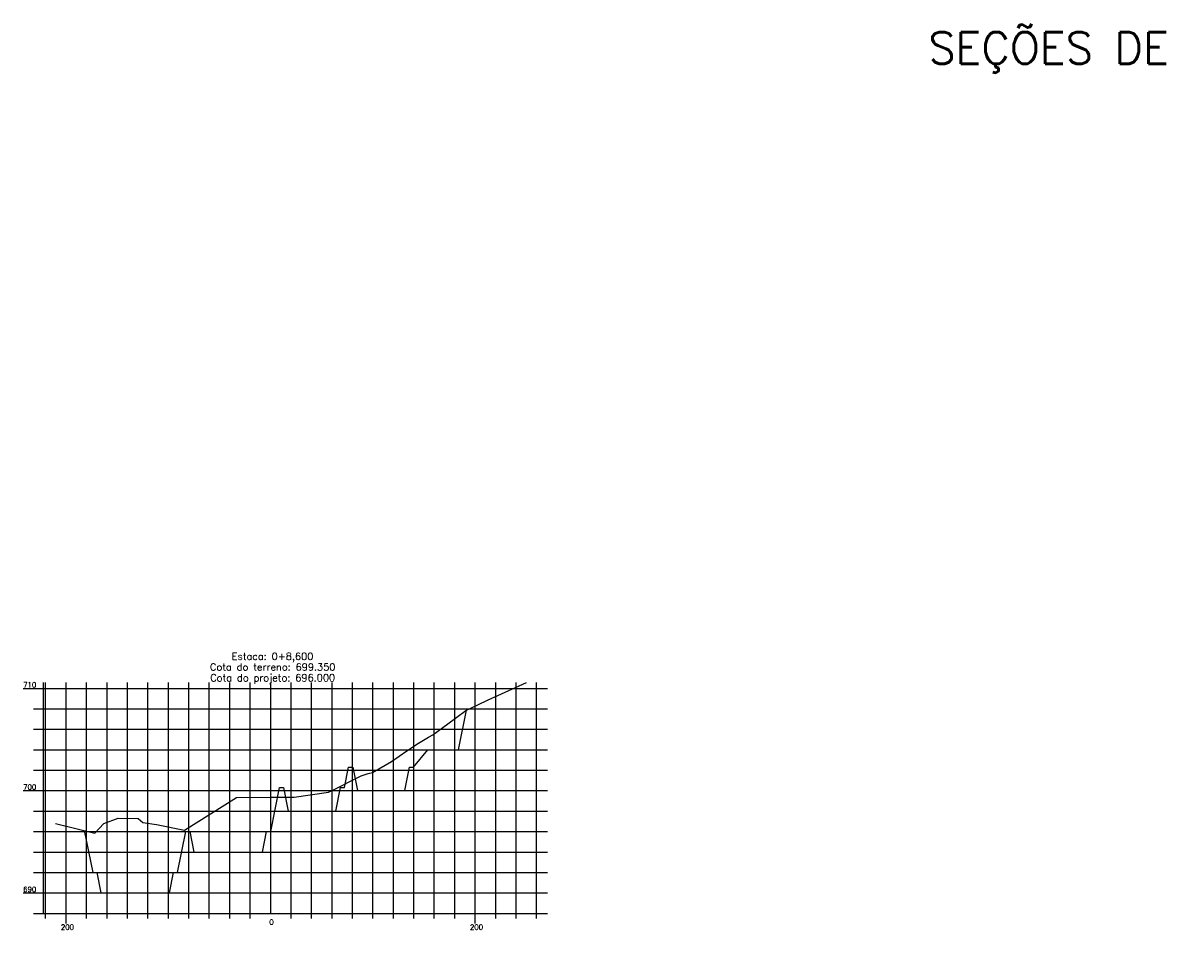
# Model space of a CAD drawing. Header units: inches. Extents: x 0 to 2148, y 0 to 1011.
# Tile 3 of 14: x 0 to 566, y 568 to 1011. Entities that reach past the tile are written whole.
import ezdxf

# ---------------------------------------------------------------- set-up
doc = ezdxf.new("R2010")
doc.units = ezdxf.units.IN
doc.header["$MEASUREMENT"] = 0
doc.linetypes.add('CONTINUO', pattern=[0])
doc.layers.add('TG', color=7, linetype='CONTINUO')
doc.styles.add('SIMPLEX', font='simplex', dxfattribs={"height": 0.2})

msp = doc.modelspace()

# ---------------------------------------------------------------- linework, layer by layer
at = {"layer": 'TG', "color": 4, "linetype": 'CONTINUO', "flags": 128}
for points in [[(0, 686.04), (10, 686.04)], [(10, 576.04), (10, 688.975)], [(121.00025, 576.04), (121.00025, 688.975)], [(5, 676.04), (10, 676.04)], [(5, 666.04), (10, 666.04)], [(5, 656.04), (10, 656.04)], [(5, 646.04), (10, 646.04)], [(0, 636.04), (10, 636.04)], [(5, 626.04), (10, 626.04)], [(5, 616.04), (10, 616.04)], [(5, 606.04), (10, 606.04)], [(5, 596.04), (10, 596.04)], [(0, 586.04), (10, 586.04)], [(5, 576.04), (10, 576.04)], [(10, 576.04), (256.26745, 576.04)], [(11.00025, 573.54), (11.00025, 576.04)], [(21.00025, 571.04), (21.00025, 576.04)], [(31.00025, 573.54), (31.00025, 576.04)], [(41.00025, 573.54), (41.00025, 576.04)], [(51.00025, 573.54), (51.00025, 576.04)], [(61.00025, 573.54), (61.00025, 576.04)], [(71.00025, 573.54), (71.00025, 576.04)], [(81.00025, 573.54), (81.00025, 576.04)], [(91.00025, 573.54), (91.00025, 576.04)], [(101.00025, 573.54), (101.00025, 576.04)], [(111.00025, 573.54), (111.00025, 576.04)], [(131.00025, 573.54), (131.00025, 576.04)], [(141.00025, 573.54), (141.00025, 576.04)], [(151.00025, 573.54), (151.00025, 576.04)], [(161.00025, 573.54), (161.00025, 576.04)], [(171.00025, 573.54), (171.00025, 576.04)], [(181.00025, 573.54), (181.00025, 576.04)], [(191.00025, 573.54), (191.00025, 576.04)], [(201.00025, 573.54), (201.00025, 576.04)], [(211.00025, 573.54), (211.00025, 576.04)], [(221.00025, 571.04), (221.00025, 576.04)], [(231.00025, 573.54), (231.00025, 576.04)], [(241.00025, 573.54), (241.00025, 576.04)], [(251.00025, 573.54), (251.00025, 576.04)]]:
    msp.add_lwpolyline(points, dxfattribs=at)
at = {"layer": 'TG', "color": 7, "linetype": 'CONTINUO', "flags": 128}
for points in [[(10, 686.04), (256.26745, 686.04)], [(11.00025, 576.04), (11.00025, 688.975)], [(21.00025, 576.04), (21.00025, 688.975)], [(31.00025, 576.04), (31.00025, 688.975)], [(41.00025, 576.04), (41.00025, 688.975)], [(51.00025, 576.04), (51.00025, 688.975)], [(61.00025, 576.04), (61.00025, 688.975)], [(71.00025, 576.04), (71.00025, 688.975)], [(81.00025, 576.04), (81.00025, 688.975)], [(91.00025, 576.04), (91.00025, 688.975)], [(101.00025, 576.04), (101.00025, 688.975)], [(111.00025, 576.04), (111.00025, 688.975)], [(131.00025, 576.04), (131.00025, 688.975)], [(141.00025, 576.04), (141.00025, 688.975)], [(151.00025, 576.04), (151.00025, 688.975)], [(161.00025, 576.04), (161.00025, 688.975)], [(171.00025, 576.04), (171.00025, 688.975)], [(181.00025, 576.04), (181.00025, 688.975)], [(191.00025, 576.04), (191.00025, 688.975)], [(201.00025, 576.04), (201.00025, 688.975)], [(211.00025, 576.04), (211.00025, 688.975)], [(221.00025, 576.04), (221.00025, 688.975)], [(231.00025, 576.04), (231.00025, 688.975)], [(241.00025, 576.04), (241.00025, 688.975)], [(251.00025, 576.04), (251.00025, 688.975)], [(10, 676.04), (256.26745, 676.04)], [(10, 666.04), (256.26745, 666.04)], [(10, 656.04), (256.26745, 656.04)], [(10, 646.04), (256.26745, 646.04)], [(10, 636.04), (256.26745, 636.04)], [(10, 626.04), (256.26745, 626.04)], [(10, 616.04), (256.26745, 616.04)], [(10, 606.04), (256.26745, 606.04)], [(10, 596.04), (256.26745, 596.04)], [(10, 586.04), (256.26745, 586.04)]]:
    msp.add_lwpolyline(points, dxfattribs=at)
at = {"layer": 'TG', "color": 1, "linetype": 'CONTINUO', "flags": 128}
msp.add_lwpolyline([(15.81355, 620.025), (35.04505, 615.225), (39.40685, 620.05), (46.49895, 622.565), (56.14705, 622.47), (58.53705, 620.535), (65.2523, 619.495), (78.89105, 616.79), (104.28675, 632.655), (121.00025, 632.79), (132.41455, 632.88), (149.349, 635.285), (150.6904, 635.92), (165.26745, 643.345), (168.74535, 644.35), (170.74275, 644.905), (180.1338, 650.375), (187.51275, 655.43), (193.2151, 659.215), (198.22595, 662.18), (200.2983, 663.38), (207.5321, 668.71), (216.48475, 675.255), (216.6901, 675.36), (229.40095, 681.46), (230.2116, 681.79), (246.00025, 688.975)], dxfattribs=at)
at = {"layer": 'TG', "color": 3, "linetype": 'CONTINUO', "flags": 128}
msp.add_lwpolyline([(29.9064, 616.51), (34, 596.04), (34, 596.04), (36, 596.04), (38, 586.04), (71.5, 586.04), (73.5, 596.04), (75.5, 596.04), (79.5, 616.04), (81.5, 616.04), (83.5, 606.04), (117, 606.04), (119, 616.04), (121, 616.04), (121.00025, 616.04), (121.0005, 616.04), (125.3005, 637.54), (127.3005, 637.54), (129.6005, 626.04), (152.8005, 626.04), (155.1005, 637.54), (157.1005, 637.54), (159.1005, 647.54), (161.1005, 647.54), (163.4005, 636.04), (186.6005, 636.04), (188.9005, 647.54), (190.9005, 647.54), (197.9005, 656.04), (212.9005, 656.04), (212.9005, 656.04), (216.77235, 675.4)], dxfattribs=at)

# ---------------------------------------------------------------- texts
at = {"layer": 'TG', "color": 2, "style": 'SIMPLEX'}
for s, height, p in [('SEÇÕES DE TERRAPLENAGEM DA ETE DE CANARANA -   ESCALAS: H 1/2000  V 1/200', 15.5, (442.53171, 991.39943, 871.6579)), ('710', 2.5, (0, 686.54)), ('700', 2.5, (0, 636.54)), ('690', 2.5, (0, 586.54)), ('0', 2.5, (120.33214, 570.54)), ('200', 2.5, (18.42305, 568.04)), ('200', 2.5, (218.42305, 568.04))]:
    msp.add_text(s, height=height, dxfattribs=at).set_placement(p)
at = {"layer": 'TG', "color": 1, "style": 'SIMPLEX'}
for s, p in [('Estaca: 0+8,600', (101.97764, 699.975)), ('Cota do terreno: 699.350', (91.339, 694.725)), ('Cota do projeto: 696.000', (91.47991, 689.475))]:
    msp.add_text(s, height=3.5, dxfattribs=at).set_placement(p)

doc.saveas('drawing.dxf')
